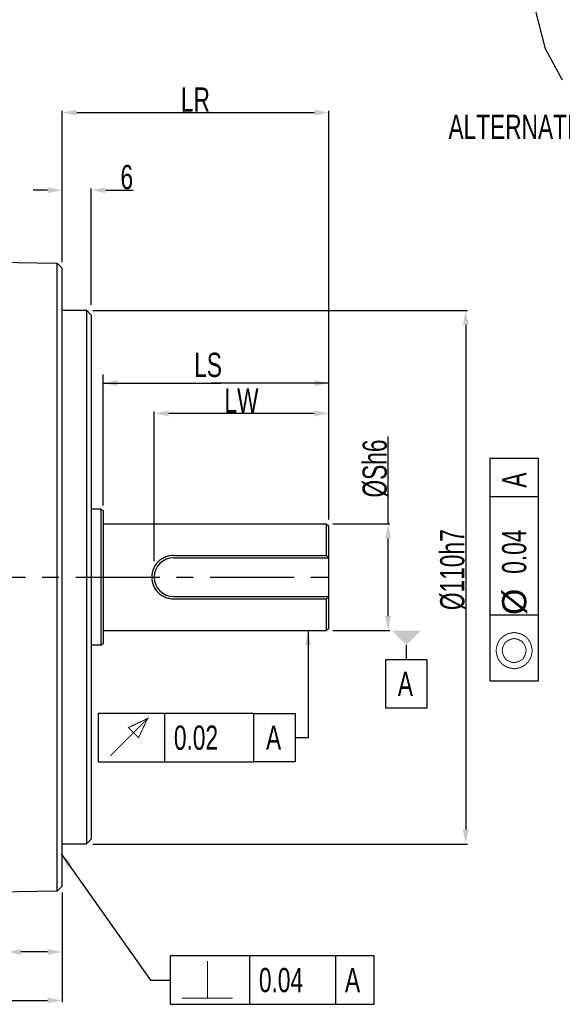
# Model space of a CAD drawing. Header units: millimetres. Extents: x -95 to 535, y -111 to 334.
# Tile 9 of 20: x 207 to 262, y 155 to 256. Entities that reach past the tile are written whole.
import ezdxf

# ---------------------------------------------------------------- set-up
doc = ezdxf.new("R2010")
doc.units = ezdxf.units.MM
doc.header["$LTSCALE"] = 23.1
doc.header["$PDMODE"] = 3
doc.header["$PDSIZE"] = 0.3125
doc.linetypes.add('CENTER', pattern=[0.6, 0.375, -0.075, 0.075, -0.075])
doc.layers.get('0').update_dxf_attribs({"linetype": 'CONTINUOUS'})
doc.layers.get('Defpoints').update_dxf_attribs({"linetype": 'CONTINUOUS'})
doc.layers.add('02___PRT_ALL_AXES', color=7, linetype='CONTINUOUS')
doc.layers.add('DEFAULT_1', color=7, linetype='CENTER')
doc.styles.get("Standard").update_dxf_attribs({"font": 'txt', "width": 0.7})
doc.dimstyles.new('DIMSTYLE_1', dxfattribs={"dimtxt": 2.5, "dimasz": 1.5, "dimexe": 0.18, "dimexo": 0.0625, "dimgap": 0.09, "dimtad": 1, "dimlfac": 2, "dimdsep": 46, "dimtxsty": 'Standard', "dimblk": '_FILLED', "dimblk1": '_FILLED', "dimblk2": '_FILLED', "dimcen": 0.09, "dimadec": 0, "dimazin": 0, "dimtp": 0.01, "dimtm": 0.01, "dimtfac": 1, "dimtofl": 0, "dimtmove": 0, "dimatfit": 3, "dimldrblk": '_FILLED', "dimfxl": 0, "dimtolj": 1, "dimarcsym": 0})

# ---------------------------------------------------------------- blocks, each defined once
blk = doc.blocks.new('_FILLED')
at = {"color": 0, "linetype": 'ByBlock'}
blk.add_solid([(0, 0), (-1, 0.2), (-1, -0.2)], dxfattribs=at)
blk = doc.blocks.new('*D135')
at = {"color": 0, "linetype": 'Continuous', "lineweight": -2}
for p, q in [((117.16, 178.36), (117.16, 154.73)), ((210.91, 165.85), (210.91, 154.73)), ((118.66, 154.91), (209.41, 154.91))]:
    blk.add_line(p, q, dxfattribs=at)
at = {"layer": 'Defpoints', "color": 0, "linetype": 'Continuous'}
for p in [(117.16, 178.42), (210.91, 165.91), (210.91, 154.91)]:
    blk.add_point(p, dxfattribs=at)
at = {"color": 0, "linetype": 'Continuous', "lineweight": -2, "xscale": 1.5, "yscale": 1.5, "zscale": 1.5, "rotation": 180}
blk.add_blockref('_FILLED', (117.16, 154.91), dxfattribs=at)
at = {"color": 0, "linetype": 'Continuous', "lineweight": -2, "xscale": 1.5, "yscale": 1.5, "zscale": 1.5}
blk.add_blockref('_FILLED', (210.91, 154.91), dxfattribs=at)
at = {"color": 0, "linetype": 'Continuous', "insert": (164.03, 156.25), "char_height": 2.5, "attachment_point": 5}
blk.add_mtext('\\A1;LL', dxfattribs=at)
blk = doc.blocks.new('*D136')
at = {"color": 0, "linetype": 'Continuous', "lineweight": -2}
for p, q in [((210.91, 231), (210.91, 238.59)), ((213.91, 226.59), (213.91, 238.59)), ((209.41, 238.41), (207.91, 238.41)), ((215.41, 238.41), (218.25, 238.41))]:
    blk.add_line(p, q, dxfattribs=at)
at = {"layer": 'Defpoints', "color": 0, "linetype": 'Continuous'}
for p in [(213.91, 238.41), (210.91, 230.94), (213.91, 226.53)]:
    blk.add_point(p, dxfattribs=at)
at = {"color": 0, "linetype": 'Continuous', "lineweight": -2, "xscale": 1.5, "yscale": 1.5, "zscale": 1.5}
blk.add_blockref('_FILLED', (210.91, 238.41), dxfattribs=at)
at = {"color": 0, "linetype": 'Continuous', "lineweight": -2, "xscale": 1.5, "yscale": 1.5, "zscale": 1.5, "rotation": 180}
blk.add_blockref('_FILLED', (213.91, 238.41), dxfattribs=at)
at = {"color": 0, "linetype": 'Continuous', "insert": (217.58, 239.75), "char_height": 2.5, "attachment_point": 5}
blk.add_mtext('\\A1;6', dxfattribs=at)
blk = doc.blocks.new('*D137')
at = {"color": 0, "linetype": 'Continuous', "lineweight": -2}
for p, q in [((210.91, 231.17), (210.91, 246.59)), ((238.41, 205.68), (238.41, 246.59)), ((212.41, 246.41), (236.91, 246.41))]:
    blk.add_line(p, q, dxfattribs=at)
at = {"layer": 'Defpoints', "color": 0, "linetype": 'Continuous'}
for p in [(238.41, 246.41), (210.91, 231.1), (238.41, 205.61)]:
    blk.add_point(p, dxfattribs=at)
at = {"color": 0, "linetype": 'Continuous', "lineweight": -2, "xscale": 1.5, "yscale": 1.5, "zscale": 1.5, "rotation": 180}
blk.add_blockref('_FILLED', (210.91, 246.41), dxfattribs=at)
at = {"color": 0, "linetype": 'Continuous', "lineweight": -2, "xscale": 1.5, "yscale": 1.5, "zscale": 1.5}
blk.add_blockref('_FILLED', (238.41, 246.41), dxfattribs=at)
at = {"color": 0, "linetype": 'Continuous', "insert": (224.66, 247.75), "char_height": 2.5, "attachment_point": 5}
blk.add_mtext('\\A1;LR', dxfattribs=at)
blk = doc.blocks.new('*D138')
at = {"color": 0, "linetype": 'Continuous', "lineweight": -2}
for p, q in [((244.53, 204.03), (244.53, 213.03)), ((238.82, 204.03), (244.71, 204.03)), ((244.53, 194.53), (244.53, 202.53)), ((238.82, 193.03), (244.71, 193.03))]:
    blk.add_line(p, q, dxfattribs=at)
at = {"layer": 'Defpoints', "color": 0, "linetype": 'Continuous'}
for p in [(238.76, 204.03), (244.53, 204.03), (238.76, 193.03)]:
    blk.add_point(p, dxfattribs=at)
at = {"color": 0, "linetype": 'Continuous', "lineweight": -2, "xscale": 1.5, "yscale": 1.5, "zscale": 1.5}
for p, rotation in [((244.53, 204.03), 90), ((244.53, 193.03), 270)]:
    blk.add_blockref('_FILLED', p, dxfattribs=dict(at, rotation=rotation))
at = {"color": 0, "linetype": 'Continuous', "insert": (243.19, 209.73), "char_height": 2.5, "attachment_point": 5, "rotation": 90}
blk.add_mtext('\\A1;%%cSh6', dxfattribs=at)
blk = doc.blocks.new('*D140')
at = {"color": 0, "linetype": 'Continuous', "lineweight": -2}
for p, q in [((214.07, 226.03), (252.71, 226.03)), ((252.53, 224.53), (252.53, 172.53)), ((214.07, 171.03), (252.71, 171.03))]:
    blk.add_line(p, q, dxfattribs=at)
at = {"layer": 'Defpoints', "color": 0, "linetype": 'Continuous'}
for p in [(214.01, 226.03), (214.01, 171.03), (252.53, 171.03)]:
    blk.add_point(p, dxfattribs=at)
at = {"color": 0, "linetype": 'Continuous', "lineweight": -2, "xscale": 1.5, "yscale": 1.5, "zscale": 1.5}
for p, rotation in [((252.53, 226.03), 90), ((252.53, 171.03), 270)]:
    blk.add_blockref('_FILLED', p, dxfattribs=dict(at, rotation=rotation))
at = {"color": 0, "linetype": 'Continuous', "insert": (251.19, 199.3), "char_height": 2.5, "attachment_point": 5, "rotation": 90}
blk.add_mtext('\\A1;%%c110h7', dxfattribs=at)
blk = doc.blocks.new('*D144')
at = {"color": 0, "linetype": 'Continuous', "lineweight": -2}
for p, q in [((220.41, 200.17), (220.41, 215.59)), ((236.91, 215.41), (221.91, 215.41)), ((238.41, 205.44), (238.41, 215.59))]:
    blk.add_line(p, q, dxfattribs=at)
at = {"layer": 'Defpoints', "color": 0, "linetype": 'Continuous'}
for p in [(220.41, 215.41), (238.41, 205.38), (220.41, 200.1)]:
    blk.add_point(p, dxfattribs=at)
at = {"color": 0, "linetype": 'Continuous', "lineweight": -2, "xscale": 1.5, "yscale": 1.5, "zscale": 1.5, "rotation": 180}
blk.add_blockref('_FILLED', (220.41, 215.41), dxfattribs=at)
at = {"color": 0, "linetype": 'Continuous', "lineweight": -2, "xscale": 1.5, "yscale": 1.5, "zscale": 1.5}
blk.add_blockref('_FILLED', (238.41, 215.41), dxfattribs=at)
at = {"color": 0, "linetype": 'Continuous', "insert": (229.41, 216.75), "char_height": 2.5, "attachment_point": 5}
blk.add_mtext('\\A1;LW', dxfattribs=at)
blk = doc.blocks.new('*D145')
at = {"color": 0, "linetype": 'Continuous', "lineweight": -2}
for p, q in [((205.16, 165.43), (205.16, 159.73)), ((210.91, 166.03), (210.91, 159.73)), ((205.16, 159.91), (193.31, 159.91)), ((209.41, 159.91), (206.66, 159.91))]:
    blk.add_line(p, q, dxfattribs=at)
at = {"layer": 'Defpoints', "color": 0, "linetype": 'Continuous'}
for p in [(205.16, 165.49), (210.91, 166.09), (210.91, 159.91)]:
    blk.add_point(p, dxfattribs=at)
at = {"color": 0, "linetype": 'Continuous', "lineweight": -2, "xscale": 1.5, "yscale": 1.5, "zscale": 1.5, "rotation": 180}
blk.add_blockref('_FILLED', (205.16, 159.91), dxfattribs=at)
at = {"color": 0, "linetype": 'Continuous', "lineweight": -2, "xscale": 1.5, "yscale": 1.5, "zscale": 1.5}
blk.add_blockref('_FILLED', (210.91, 159.91), dxfattribs=at)
at = {"color": 0, "linetype": 'Continuous', "insert": (195.45, 161.25), "char_height": 2.5, "attachment_point": 5}
blk.add_mtext('\\A1;11.5', dxfattribs=at)

msp = doc.modelspace()

# ---------------------------------------------------------------- linework, layer by layer
at = {"color": 7, "linetype": 'Continuous'}
for p, q in [((260.7588, 252.9943), (259.7667, 256.8533)), ((262.5186, 249.7671), (260.7588, 252.9943)), ((202.4056, 231.0248), (210.4058, 230.8851)), ((210.4058, 166.1819), (210.4058, 230.8851)), ((210.4058, 230.8851), (210.9057, 230.3764)), ((210.9057, 166.6906), (210.9057, 230.3764)), ((210.9057, 226.0335), (213.4057, 226.0335)), ((213.4057, 226.0335), (213.4057, 171.0335)), ((213.4057, 226.0335), (213.9057, 225.5335)), ((213.9057, 225.5332), (213.9057, 171.5338)), ((215.1397, 205.9291), (215.1397, 219.4335)), ((238.4057, 204.4791), (238.4057, 219.4335)), ((215.1397, 218.5335), (227.2647, 218.5335)), ((238.4057, 218.5335), (226.2807, 218.5335)), ((260.0307, 210.7543), (255.0307, 210.7543)), ((255.0307, 210.7543), (255.0307, 187.8376)), ((260.0307, 187.8376), (260.0307, 210.7543)), ((260.0307, 206.8168), (255.0307, 206.8168)), ((214.9057, 205.5335), (215.1557, 205.4085)), ((215.1557, 205.4085), (215.1557, 191.6585)), ((238.1557, 204.0335), (238.4057, 203.7835)), ((238.1557, 204.0335), (238.1557, 200.7621)), ((238.4057, 193.2836), (238.4057, 203.7834)), ((222.4057, 200.7621), (238.1557, 200.7621)), ((222.4057, 200.5335), (238.4057, 200.5335)), ((222.4057, 196.5335), (238.4057, 196.5335)), ((222.4057, 196.305), (238.1557, 196.305)), ((238.1557, 196.305), (238.1557, 193.0335)), ((260.0307, 194.6085), (255.0307, 194.6085)), ((236.2861, 193.0335), (236.2861, 181.9916)), ((238.1557, 193.0335), (238.4057, 193.2835)), ((214.9057, 191.5335), (215.1557, 191.6585)), ((246.4057, 191.5335), (246.4057, 190.0335)), ((244.2807, 190.0335), (248.5307, 190.0335)), ((244.2807, 185.0335), (244.2807, 190.0335)), ((248.5307, 190.0335), (248.5307, 185.0335)), ((255.0307, 187.8376), (260.0307, 187.8376)), ((248.5307, 185.0335), (244.2807, 185.0335)), ((230.688, 184.4916), (214.6255, 184.4916)), ((214.6255, 184.4916), (214.6255, 179.4916)), ((221.5005, 179.4916), (221.5005, 184.4916)), ((230.688, 179.4916), (230.688, 184.4916)), ((230.688, 184.4916), (234.938, 184.4916)), ((234.938, 184.4916), (234.938, 179.4916)), ((236.2861, 181.9916), (234.9659, 181.9916)), ((214.6255, 179.4916), (230.688, 179.4916)), ((234.938, 179.4916), (230.688, 179.4916)), ((213.4057, 171.0335), (213.9057, 171.5335)), ((210.9057, 171.0335), (213.4057, 171.0335)), ((210.8165, 170.0098), (220.0383, 157.012)), ((210.9057, 166.6906), (210.4058, 166.1819)), ((210.4058, 166.1819), (202.4056, 166.0422)), ((243.08, 159.512), (222.0383, 159.512)), ((222.0383, 159.512), (222.0383, 154.512)), ((230.2675, 154.512), (230.2675, 159.512)), ((239.1425, 154.512), (239.1425, 159.512)), ((243.08, 154.512), (243.08, 159.512)), ((220.0383, 157.012), (222.0383, 157.012)), ((222.0383, 154.512), (243.08, 154.512))]:
    msp.add_line(p, q, dxfattribs=at)
for p, q in [((214.9057, 205.5335), (213.9057, 205.5335)), ((214.9057, 205.5335), (214.9057, 191.5335)), ((214.9057, 191.5335), (213.9057, 191.5335))]:
    msp.add_line(p, q)
at = {"color": 7, "linetype": 'Continuous', "const_width": 0.1}
for points in [[(257.5307, 189.0876), (258.0516, 189.1918), (258.3641, 189.2959), (258.6766, 189.5043), (258.9891, 189.8168), (259.1974, 190.1293), (259.3015, 190.4418), (259.4057, 190.9626), (259.3015, 191.4835), (259.1974, 191.796), (258.9891, 192.1084), (258.6766, 192.421), (258.3641, 192.6293), (258.0516, 192.7334), (257.5307, 192.8376), (257.0099, 192.7334), (256.6974, 192.6293), (256.3849, 192.421), (256.0724, 192.1084), (255.8641, 191.796), (255.7599, 191.4835), (255.6557, 190.9626), (255.7599, 190.4418), (255.8641, 190.1293), (256.0724, 189.8168), (256.3849, 189.5043), (256.6974, 189.2959), (257.0099, 189.1918), (257.5307, 189.0876)], [(257.5307, 189.7126), (257.9474, 189.8168), (258.1557, 189.9209), (258.4682, 190.1293), (258.6766, 190.5459), (258.7807, 190.9626), (258.6766, 191.3793), (258.5724, 191.5876), (258.3641, 191.9001), (257.9474, 192.1084), (257.5307, 192.2126), (257.1141, 192.1084), (256.9057, 192.0043), (256.5932, 191.796), (256.3849, 191.3793), (256.2807, 190.9626), (256.3849, 190.5459), (256.4891, 190.3376), (256.6974, 190.0251), (257.1141, 189.8168), (257.5307, 189.7126)], [(215.8755, 180.1166), (219.7297, 183.9708), (218.7922, 181.9916), (217.7505, 183.0333), (219.7297, 183.9708)], [(225.8925, 155.137), (225.8925, 158.9912)], [(223.2883, 155.137), (228.4967, 155.137)]]:
    msp.add_lwpolyline(points, dxfattribs=at)
at = {"color": 7, "linetype": 'Continuous'}
msp.add_arc((222.4057, 198.5335), 2, 90, 270, dxfattribs=at)
for points, start_tangent, end_tangent in [([(222.4057, 200.7621), (221.9409, 200.7151), (221.4941, 200.5747), (221.082, 200.3425), (220.7246, 200.0237), (220.4476, 199.6402), (220.261, 199.2138), (220.1674, 198.7628), (220.1674, 198.3043), (220.261, 197.8533), (220.4476, 197.4268), (220.7246, 197.0433), (221.082, 196.7246), (221.494, 196.4923), (221.9409, 196.352), (222.4057, 196.305)], (-0.99997206, 0.00747547), (0.99997214, 0.00746433)), ([(238.3077, 200.6091), (238.2322, 200.6853), (238.1557, 200.7621)], (-0.70272431, 0.71146226), (-0.70710678, 0.70710678)), ([(238.3822, 200.5335), (238.3077, 200.6091)], (-0.70038604, 0.71376424), (-0.70272431, 0.71146226)), ([(238.3077, 196.4579), (238.2322, 196.3817), (238.1557, 196.305)], (-0.7027243, -0.71146227), (-0.70710678, -0.70710678)), ([(238.3822, 196.5335), (238.3077, 196.4579)], (-0.70038604, -0.71376424), (-0.7027243, -0.71146227))]:
    msp.add_spline(points, degree=3, dxfattribs=dict(at, start_tangent=start_tangent, end_tangent=end_tangent))
for points in [[(236.5861, 191.5335), (236.2861, 193.0335), (235.9861, 191.5335)], [(244.9057, 193.0335), (247.9057, 193.0335), (246.4057, 191.5335)], [(211.9292, 168.96), (210.8165, 170.0098), (211.4398, 168.6128)]]:
    msp.add_solid(points, dxfattribs=at)
at = {"layer": '02___PRT_ALL_AXES', "color": 7, "linetype": 'Continuous'}
for p, q in [((215.1557, 204.0335), (238.1557, 204.0335)), ((215.1557, 193.0335), (238.1557, 193.0335))]:
    msp.add_line(p, q, dxfattribs=at)
at = {"layer": 'DEFAULT_1', "color": 7, "linetype": 'CENTER'}
msp.add_line((115.2929, 198.5335), (239.1557, 198.5335), dxfattribs=at)

# ---------------------------------------------------------------- block references
at = {"color": 7, "linetype": 'Continuous', "xscale": 1.5, "yscale": 1.5, "zscale": 1.5, "rotation": 180}
msp.add_blockref('_FILLED', (215.1397, 218.5335), dxfattribs=at)
at = {"color": 7, "linetype": 'Continuous', "xscale": 1.5, "yscale": 1.5, "zscale": 1.5}
msp.add_blockref('_FILLED', (238.4057, 218.5335), dxfattribs=at)

# ---------------------------------------------------------------- texts
at = {"color": 7, "linetype": 'Continuous', "width": 0.7}
for s, p in [('ALTERNATIVE SHAFT KEYWAY TYPE', (250.7576, 243.6857)), ('LS', (224.5307, 219.1585)), ('A', (245.5307, 186.2835)), ('0.02', (222.438, 180.7416)), ('A', (231.938, 180.7416)), ('0.04', (231.205, 155.762)), ('A', (240.08, 155.762))]:
    msp.add_text(s, height=2.5, dxfattribs=at).set_placement(p)
at = {"color": 7, "linetype": 'Continuous'}
for s, width, p in [('A', 0.7, (258.7807, 207.7543)), ('0.04', 0.7, (258.7807, 198.8793)), (' %%c', 1.041667, (258.7807, 193.671))]:
    msp.add_text(s, height=2.5, rotation=90, dxfattribs=dict(at, width=width)).set_placement(p)

# ---------------------------------------------------------------- dimensions: what is measured, and where the dimension line sits
for base, p1, p2, text, picture, middle in [((238.4057, 246.4085), (210.9057, 231.1042), (238.4057, 205.6135), 'LR', '*D137', (224.6557, 246.4085)), ((210.9057, 154.9085), (117.1557, 178.4185), (210.9057, 165.9146), 'LL', '*D135', (164.0307, 154.9085))]:
    dim = msp.add_linear_dim(base=base, p1=p1, p2=p2, text=text, dimstyle='DIMSTYLE_1', dxfattribs=at)
    dim.commit()
    dim.dimension.update_dxf_attribs({"geometry": picture, "text_midpoint": middle, "dimtype": 160})
for base, p1, p2, picture, middle in [((213.9057, 238.4085), (210.9057, 230.9407), (213.9057, 226.5272), '*D136', (217.5791, 238.4085)), ((210.9057, 159.9085), (205.1557, 165.4902), (210.9057, 166.0906), '*D145', (195.4456, 159.9085))]:
    dim = msp.add_linear_dim(base=base, p1=p1, p2=p2, dimstyle='DIMSTYLE_1', dxfattribs=at)
    dim.commit()
    dim.dimension.update_dxf_attribs({"geometry": picture, "text_midpoint": middle, "dimtype": 160})
for base, p1, p2, angle, text, picture, middle in [((252.5307, 171.0335), (214.0057, 226.0335), (214.0057, 171.0335), 270, '%%c<>h7', '*D140', (252.5307, 199.296)), ((220.4057, 215.4085), (238.4057, 205.379), (220.4057, 200.1028), 180, 'LW', '*D144', (229.4057, 215.4085)), ((244.5307, 204.0335), (238.7557, 193.0335), (238.7557, 204.0335), 90, '%%cSh6', '*D138', (244.5307, 209.7291))]:
    dim = msp.add_linear_dim(base=base, p1=p1, p2=p2, angle=angle, text=text, dimstyle='DIMSTYLE_1', dxfattribs=at)
    dim.commit()
    dim.dimension.update_dxf_attribs({"geometry": picture, "text_midpoint": middle, "dimtype": 160})

doc.saveas('drawing.dxf')
